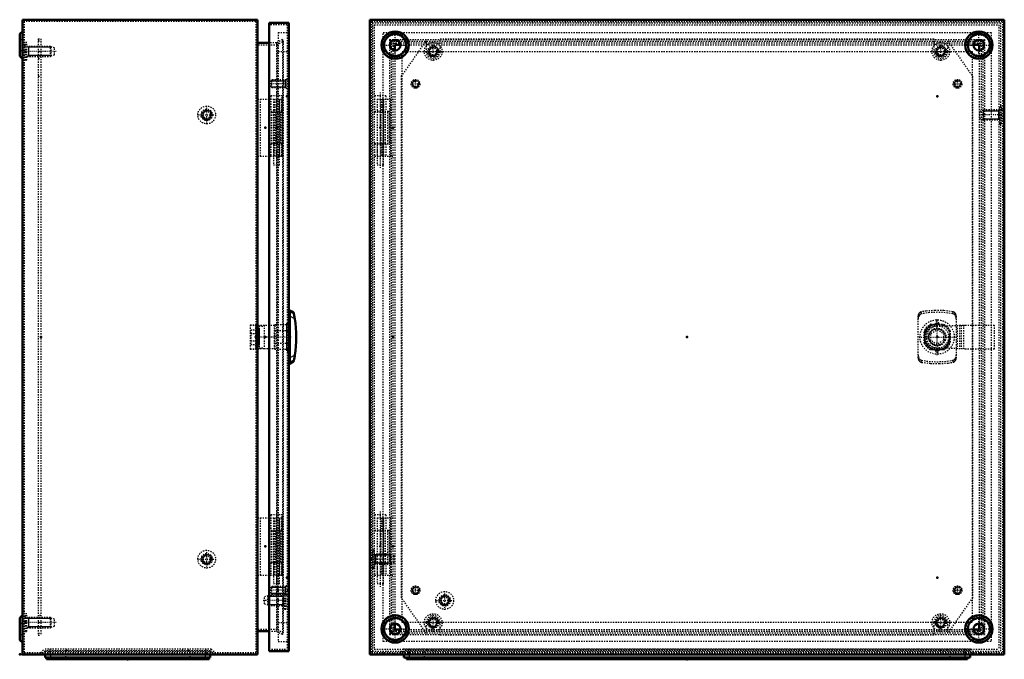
# Model space of a CAD drawing. Header units: millimetres. Extents: x 0 to 1687, y -28 to 1160.
# Tile 4 of 4: x 912 to 1687, y 276 to 780. Entities that reach past the tile are written whole.
import ezdxf

# ---------------------------------------------------------------- set-up
doc = ezdxf.new("R2010")
doc.units = ezdxf.units.MM
doc.linetypes.add('Center', pattern=[1.5, 0.45, -0.5, 0.05, -0.5])
doc.linetypes.add('Dashed', pattern=[2, 1, -1])
for name, color, linetype, lineweight in [('2d ConnectionPoints', 7, 'Continuous', 50), ('AM_0', 7, 'Continuous', 50), ('AM_4', 3, 'Continuous', 25), ('AM_5', 3, 'Continuous', 25), ('AM_7', 7, 'Center', 25), ('AM_9', 6, 'Dashed', 25)]:
    doc.layers.add(name, color=color, linetype=linetype, lineweight=lineweight)

# ---------------------------------------------------------------- blocks, each defined once
blk = doc.blocks.new('24_AG03_GPG_0__0_in_MAS0505021R5_0__1300')
at = {"layer": 'AM_0'}
for p, q in [((931.8, 279.53), (931.8, 277.03)), ((1061.8, 279.53), (1061.8, 277.03)), ((931.8, 277.03), (1061.8, 277.03))]:
    blk.add_line(p, q, dxfattribs=at)
at = {"layer": 'AM_4'}
for p, q in [((935.8, 279.53), (935.8, 277.03)), ((1057.8, 279.53), (1057.8, 277.03))]:
    blk.add_line(p, q, dxfattribs=at)
at = {"layer": 'AM_9'}
for p, q in [((931.8, 282.03), (931.8, 279.53)), ((931.8, 282.03), (1061.8, 282.03)), ((935.8, 282.03), (935.8, 279.53)), ((947.8, 282.03), (947.8, 277.03)), ((1045.8, 282.03), (1045.8, 277.03)), ((1057.8, 282.03), (1057.8, 279.53)), ((1061.8, 282.03), (1061.8, 279.53))]:
    blk.add_line(p, q, dxfattribs=at)
blk = doc.blocks.new('25_AF03R5_GP_0__0_in_MAS0505021R5_0__1300')
at = {"layer": 'AM_0'}
for p, q in [((932.8, 277.03), (932.8, 275.63)), ((932.8, 275.63), (1060.8, 275.63)), ((1060.8, 277.03), (1060.8, 275.63))]:
    blk.add_line(p, q, dxfattribs=at)
at = {"layer": 'AM_4'}
for p, q in [((937.8, 277.03), (937.8, 275.63)), ((1055.8, 277.03), (1055.8, 275.63))]:
    blk.add_line(p, q, dxfattribs=at)
blk = doc.blocks.new('26_AMP05050_MPL_0__0_in_MAS0505021R5_0__1300')
at = {"layer": 'AM_9'}
for p, q in [((926.3, 764.53), (926.3, 294.53)), ((926.3, 764.53), (928.3, 764.53)), ((926.3, 762.78), (928.3, 762.78)), ((928.3, 764.53), (928.3, 294.53)), ((926.3, 754.53), (928.3, 754.53)), ((926.3, 749.03), (928.3, 749.03)), ((926.3, 734.93), (928.3, 734.93)), ((926.3, 324.13), (928.3, 324.13)), ((928.3, 310.03), (926.3, 310.03)), ((926.3, 304.53), (928.3, 304.53)), ((926.3, 296.28), (928.3, 296.28)), ((926.3, 294.53), (928.3, 294.53))]:
    blk.add_line(p, q, dxfattribs=at)
blk = doc.blocks.new('27_MMSH06SS_0__right_1_0_in_MAS0505021R5_0__1300')
at = {"layer": 'AM_7'}
blk.add_line((1114, 722.15), (1114, 662.31), dxfattribs=at)
at = {"layer": 'AM_9'}
for p, q in [((1099.1, 717.03), (1117.89, 717.03)), ((1099.1, 717.03), (1099.1, 672.03)), ((1101.1, 717.03), (1101.1, 672.03)), ((1109.5, 719.43), (1109.5, 707.43)), ((1118.5, 719.43), (1109.5, 719.43)), ((1111.5, 717.03), (1111.5, 707.43)), ((1111.55, 717.03), (1111.55, 665.03)), ((1112.24, 717.03), (1112.24, 672.03)), ((1113.39, 717.03), (1113.39, 672.03)), ((1116.16, 717.03), (1116.16, 707.43)), ((1116.45, 665.03), (1116.45, 717.03)), ((1116.5, 707.43), (1116.5, 717.03)), ((1117.89, 717.03), (1117.89, 707.43)), ((1118.5, 707.43), (1118.5, 719.43)), ((1109.5, 707.43), (1118.5, 707.43)), ((1113.46, 681.63), (1113.46, 707.43)), ((1115.19, 707.43), (1115.19, 681.63)), ((1109.5, 681.63), (1118.5, 681.63)), ((1109.5, 681.63), (1109.5, 672.03)), ((1111.5, 681.63), (1111.5, 672.03)), ((1116.16, 681.63), (1116.16, 672.03)), ((1116.5, 672.03), (1116.5, 681.63)), ((1117.89, 681.63), (1117.89, 672.03)), ((1118.5, 672.03), (1118.5, 681.63)), ((1099.1, 672.03), (1118.5, 672.03)), ((1116.45, 665.03), (1111.55, 665.03))]:
    blk.add_line(p, q, dxfattribs=at)
blk = doc.blocks.new('28_ALL503_0_0__0_in_MAS0505021R5_0__1300')
at = {"layer": 'AM_0'}
for p, q in [((1124.4, 508.53), (1124.4, 550.53)), ((1127.44, 549.03), (1124.4, 550.53)), ((1127.69, 547.85), (1127.44, 549.03)), ((1124.4, 543.03), (1123.8, 543.03)), ((1123.8, 516.03), (1124.4, 516.03)), ((1124.4, 508.53), (1127.44, 510.04)), ((1127.44, 510.03), (1127.69, 511.21))]:
    blk.add_line(p, q, dxfattribs=at)
for points in [[(1128.43, 543.91), (1128.15, 545.51), (1128.02, 546.24), (1127.89, 546.9), (1127.75, 547.56), (1127.69, 547.85)], [(1127.69, 511.21), (1127.77, 511.57), (1127.89, 512.2), (1128.11, 513.35), (1128.35, 514.68), (1128.43, 515.16)]]:
    blk.add_lwpolyline(points, dxfattribs=at)
blk.add_arc((1040.7, 529.53), 88.9, 350.69559, 9.30441, dxfattribs=at)
at = {"layer": 'AM_4'}
for p, q in [((1127.69, 547.85), (1124.4, 549.48)), ((1128.43, 543.91), (1124.4, 545.9)), ((1128.43, 515.16), (1124.4, 513.17)), ((1127.69, 511.21), (1124.4, 509.59))]:
    blk.add_line(p, q, dxfattribs=at)
at = {"layer": 'AM_5'}
blk.add_line((1121.9, 540.53), (1121.9, 518.53), dxfattribs=at)
at = {"layer": 'AM_7'}
blk.add_line((1125.41, 529.53), (1096.31, 529.53), dxfattribs=at)
at = {"layer": 'AM_9'}
for p, q in [((1093.34, 538.99), (1097.34, 538.99)), ((1093.34, 538.99), (1093.34, 520.07)), ((1100.22, 538.72), (1093.34, 538.8)), ((1093.72, 535.31), (1098.74, 535.31)), ((1093.72, 535.31), (1093.72, 523.76)), ((1097.34, 538.99), (1097.34, 520.07)), ((1097.34, 538.94), (1104.22, 538.86)), ((1099.04, 536.12), (1098.74, 535.31)), ((1099.04, 536.12), (1099.04, 522.95)), ((1100.21, 535.31), (1100.2, 535.92)), ((1100.2, 535.92), (1100.2, 523.15)), ((1100.21, 535.31), (1100.22, 535.31)), ((1100.22, 538.72), (1100.22, 520.34)), ((1100.22, 538.03), (1104.22, 538.03)), ((1104.22, 538.86), (1104.22, 520.21)), ((1112.4, 538.53), (1104.22, 538.53)), ((1112.4, 538.93), (1112.9, 539.43)), ((1112.4, 520.13), (1112.4, 538.93)), ((1112.9, 539.43), (1123.4, 539.43)), ((1112.9, 519.63), (1112.9, 539.43)), ((1123.4, 519.38), (1123.4, 539.68)), ((1093.72, 532.42), (1098.74, 532.42)), ((1100.21, 532.42), (1100.22, 532.42)), ((1100.21, 526.65), (1100.21, 532.42)), ((1112.9, 534.33), (1112.4, 534.21)), ((1123.4, 534.33), (1112.9, 534.33)), ((1123.8, 534.15), (1123.4, 534.15)), ((1093.34, 520.26), (1100.22, 520.34)), ((1093.34, 520.07), (1097.34, 520.07)), ((1093.72, 526.65), (1098.74, 526.65)), ((1093.72, 523.76), (1098.74, 523.76)), ((1104.22, 520.21), (1097.34, 520.13)), ((1098.74, 523.76), (1099.04, 522.95)), ((1100.2, 523.15), (1100.21, 523.76)), ((1100.21, 526.65), (1100.22, 526.65)), ((1100.21, 523.76), (1100.22, 523.76)), ((1100.22, 521.04), (1104.22, 521.04)), ((1104.22, 520.53), (1112.4, 520.53)), ((1112.4, 524.85), (1112.9, 524.74)), ((1112.9, 519.63), (1112.4, 520.13)), ((1112.9, 524.74), (1123.4, 524.74)), ((1123.4, 524.92), (1123.8, 524.92)), ((1123.4, 519.63), (1112.9, 519.63))]:
    blk.add_line(p, q, dxfattribs=at)
for points in [[(1098.74, 535.31), (1098.54, 534.6), (1098.46, 533.89), (1098.53, 533.15), (1098.74, 532.42)], [(1098.74, 532.42), (1098.73, 532.36), (1098.47, 529.91), (1098.62, 527.39), (1098.74, 526.65)], [(1098.74, 526.65), (1098.54, 525.94), (1098.46, 525.23), (1098.53, 524.49), (1098.74, 523.76)]]:
    blk.add_lwpolyline(points, dxfattribs=at)
for centre, start, end in [((1099.6, 535.91), 0.32177, 160), ((1099.6, 523.15), 200, 359.67823)]:
    blk.add_arc(centre, 0.6, start, end, dxfattribs=at)
blk = doc.blocks.new('29_ADP05050R5_0__0_in_MAS0505021R5_0__1300')
at = {"layer": 'AM_0'}
for p, q in [((1108.1, 777.03), (1108.1, 282.03)), ((1108.1, 777.03), (1123.8, 777.03)), ((1123.8, 777.03), (1123.8, 282.03)), ((1108.1, 282.03), (1123.8, 282.03))]:
    blk.add_line(p, q, dxfattribs=at)
at = {"layer": 'AM_5'}
for p, q in [((1109.7, 731.42), (1119.3, 731.42)), ((1119.3, 731.42), (1120.7, 731.42)), ((1120.7, 732.03), (1120.7, 731.42)), ((1120.7, 732.03), (1120.7, 726.03)), ((1109.7, 726.65), (1119.3, 726.65)), ((1119.3, 726.65), (1120.7, 726.65)), ((1120.7, 726.03), (1120.7, 726.65)), ((1109.7, 332.42), (1119.3, 332.42)), ((1109.7, 327.65), (1119.3, 327.65)), ((1119.03, 326.03), (1119.03, 318.03)), ((1119.3, 332.42), (1120.7, 332.42)), ((1119.3, 327.65), (1120.7, 327.65)), ((1120.2, 326.03), (1119.3, 325.44)), ((1120.7, 333.03), (1120.7, 332.42)), ((1120.7, 333.03), (1120.7, 327.03)), ((1120.7, 327.03), (1120.7, 327.65)), ((1107.2, 325.27), (1119.03, 325.27)), ((1107.2, 318.8), (1119.03, 318.8)), ((1119.3, 325.44), (1119.03, 325.27)), ((1119.3, 318.62), (1119.03, 318.8)), ((1120.2, 318.03), (1119.3, 318.62))]:
    blk.add_line(p, q, dxfattribs=at)
at = {"layer": 'AM_7'}
for p, q in [((1122.93, 729.03), (1109.07, 729.03)), ((1122.93, 330.03), (1109.07, 330.03)), ((1123.19, 322.03), (1103.5, 322.03))]:
    blk.add_line(p, q, dxfattribs=at)
at = {"layer": 'AM_9'}
for p, q in [((1122.3, 775.53), (1108.1, 775.53)), ((1115.3, 769.53), (1122.3, 769.53)), ((1115.3, 769.53), (1115.3, 289.53)), ((1122.3, 775.53), (1122.3, 283.53)), ((1115.3, 754.53), (1122.3, 754.53)), ((1110.31, 732.03), (1109.7, 731.42)), ((1109.7, 726.65), (1109.7, 731.42)), ((1121.5, 732.03), (1110.31, 732.03)), ((1110.31, 726.03), (1110.31, 732.03)), ((1121.5, 725.53), (1121.5, 732.53)), ((1122.3, 732.53), (1121.5, 732.53)), ((1109.7, 726.65), (1110.31, 726.03)), ((1110.31, 726.03), (1121.5, 726.03)), ((1121.5, 725.53), (1122.3, 725.53)), ((1109.9, 706.78), (1118.1, 706.78)), ((1109.9, 706.78), (1109.9, 682.28)), ((1111.4, 706.78), (1111.4, 682.28)), ((1116.6, 706.78), (1116.6, 682.28)), ((1117.39, 682.28), (1117.39, 706.78)), ((1118.1, 706.78), (1118.1, 682.28)), ((1109.9, 682.28), (1118.1, 682.28)), ((1123.8, 541.53), (1122.3, 541.53)), ((1122.3, 540.28), (1123.8, 540.28)), ((1122.3, 539.68), (1123.8, 539.68)), ((1122.3, 534.5), (1123.8, 534.5)), ((1122.3, 524.57), (1123.8, 524.57)), ((1122.3, 519.38), (1123.8, 519.38)), ((1122.3, 518.78), (1123.8, 518.78)), ((1122.3, 517.53), (1123.8, 517.53)), ((1109.9, 376.78), (1118.1, 376.78)), ((1109.9, 376.78), (1109.9, 352.28)), ((1111.4, 376.78), (1111.4, 352.28)), ((1116.6, 376.78), (1116.6, 352.28)), ((1117.39, 352.28), (1117.39, 376.78)), ((1118.1, 376.78), (1118.1, 352.28)), ((1109.9, 352.28), (1118.1, 352.28)), ((1107.7, 326.03), (1107.2, 325.53)), ((1120.2, 326.03), (1107.7, 326.03)), ((1107.7, 318.03), (1107.7, 326.03)), ((1110.31, 333.03), (1109.7, 332.42)), ((1109.7, 327.65), (1109.7, 332.42)), ((1109.7, 327.65), (1110.31, 327.03)), ((1110.31, 327.03), (1110.31, 333.03)), ((1121.5, 333.03), (1110.31, 333.03)), ((1110.31, 327.03), (1121.5, 327.03)), ((1120.2, 315.03), (1120.2, 329.03)), ((1121.4, 329.03), (1120.2, 329.03)), ((1121.4, 315.03), (1121.4, 329.03)), ((1122.3, 326.11), (1121.4, 326.53)), ((1121.5, 326.53), (1121.5, 333.53)), ((1122.3, 333.53), (1121.5, 333.53)), ((1121.5, 326.53), (1122.3, 326.53)), ((1107.2, 325.53), (1104.4, 324.78)), ((1104.4, 319.28), (1104.4, 324.78)), ((1104.4, 319.28), (1107.2, 318.53)), ((1107.2, 318.53), (1107.2, 325.53)), ((1107.2, 318.53), (1107.7, 318.03)), ((1107.7, 318.03), (1120.2, 318.03)), ((1120.2, 315.03), (1121.4, 315.03)), ((1121.4, 317.53), (1122.3, 317.95)), ((1115.3, 304.53), (1122.3, 304.53)), ((1115.3, 289.53), (1122.3, 289.53)), ((1108.1, 283.53), (1122.3, 283.53))]:
    blk.add_line(p, q, dxfattribs=at)
blk = doc.blocks.new('30_MMSH06SS_0__right_2_0_in_MAS0505021R5_0__1300')
at = {"layer": 'AM_7'}
blk.add_line((1114, 392.15), (1114, 332.31), dxfattribs=at)
at = {"layer": 'AM_9'}
for p, q in [((1109.5, 389.43), (1109.5, 377.43)), ((1118.5, 389.43), (1109.5, 389.43)), ((1118.5, 377.43), (1118.5, 389.43)), ((1099.1, 387.03), (1099.1, 342.03)), ((1099.1, 387.03), (1117.89, 387.03)), ((1101.1, 387.03), (1101.1, 342.03)), ((1111.5, 387.03), (1111.5, 377.43)), ((1111.55, 387.03), (1111.55, 335.03)), ((1112.24, 387.03), (1112.24, 342.03)), ((1113.39, 387.03), (1113.39, 342.03)), ((1116.16, 387.03), (1116.16, 377.43)), ((1116.45, 335.03), (1116.45, 387.03)), ((1116.5, 377.43), (1116.5, 387.03)), ((1117.89, 387.03), (1117.89, 377.43)), ((1109.5, 377.43), (1118.5, 377.43)), ((1113.46, 351.63), (1113.46, 377.43)), ((1115.19, 377.43), (1115.19, 351.63)), ((1109.5, 351.63), (1118.5, 351.63)), ((1109.5, 351.63), (1109.5, 342.03)), ((1111.5, 351.63), (1111.5, 342.03)), ((1116.16, 351.63), (1116.16, 342.03)), ((1116.5, 342.03), (1116.5, 351.63)), ((1117.89, 351.63), (1117.89, 342.03)), ((1118.5, 342.03), (1118.5, 351.63)), ((1099.1, 342.03), (1118.5, 342.03)), ((1116.45, 335.03), (1111.55, 335.03))]:
    blk.add_line(p, q, dxfattribs=at)
blk = doc.blocks.new('31_MAS0505021_0__0_in_MAS0505021R5_0__1300')
at = {"layer": 'AM_0'}
for p, q in [((913.8, 779.53), (1099, 779.53)), ((913.8, 779.53), (913.8, 279.53)), ((1099, 779.53), (1099, 279.53)), ((913.8, 770.31), (911.8, 768.31)), ((911.8, 768.31), (911.8, 750.75)), ((1108.1, 761.23), (1099, 761.23)), ((911.8, 750.75), (913.8, 748.75)), ((913.8, 310.31), (911.8, 308.31)), ((911.8, 308.31), (911.8, 290.75)), ((1099, 297.83), (1108.1, 297.83)), ((911.8, 290.75), (913.8, 288.75)), ((913.8, 279.53), (1099, 279.53))]:
    blk.add_line(p, q, dxfattribs=at)
at = {"layer": 'AM_5'}
for p, q in [((917.3, 758.53), (918.47, 757.77)), ((918.47, 758.53), (918.47, 750.53)), ((926.3, 757.77), (918.47, 757.77)), ((928.3, 757.77), (926.3, 757.77)), ((936.3, 757.77), (928.3, 757.77)), ((917.3, 750.53), (918.47, 751.3)), ((926.3, 751.3), (918.47, 751.3)), ((928.3, 751.3), (926.3, 751.3)), ((936.3, 751.3), (928.3, 751.3)), ((917.3, 308.53), (918.47, 307.77)), ((918.47, 308.53), (918.47, 300.53)), ((926.3, 307.77), (918.47, 307.77)), ((928.3, 307.77), (926.3, 307.77)), ((936.3, 307.77), (928.3, 307.77)), ((917.3, 300.53), (918.47, 301.3)), ((926.3, 301.3), (918.47, 301.3)), ((928.3, 301.3), (926.3, 301.3)), ((936.3, 301.3), (928.3, 301.3))]:
    blk.add_line(p, q, dxfattribs=at)
for centre in [(1059, 704.53), (1059, 354.53)]:
    blk.add_arc(centre, 3.23, 75, 15, dxfattribs=at)
at = {"layer": 'AM_7'}
for p, q in [((915.37, 759.53), (911.63, 759.53)), ((940.29, 754.53), (914, 754.53)), ((1059, 697.18), (1059, 711.88)), ((1051.65, 704.53), (1066.35, 704.53)), ((1059, 347.18), (1059, 361.88)), ((1051.65, 354.53), (1066.35, 354.53)), ((940.29, 304.53), (914, 304.53)), ((915.37, 299.53), (911.63, 299.53)), ((923.8, 279.46), (923.8, 281)), ((935.26, 283.94), (935.26, 279.32)), ((1058.34, 283.94), (1058.34, 279.32))]:
    blk.add_line(p, q, dxfattribs=at)
at = {"layer": 'AM_9'}
for p, q in [((915.2, 778.13), (915.2, 280.93)), ((1097.6, 778.13), (915.2, 778.13)), ((1097.6, 778.13), (1097.6, 280.93)), ((915.2, 769.73), (913.2, 767.73)), ((913.2, 763.78), (911.8, 763.78)), ((913.2, 767.73), (913.2, 751.33)), ((916.1, 747.53), (916.1, 761.53)), ((917.3, 761.53), (916.1, 761.53)), ((917.3, 747.53), (917.3, 761.53)), ((1114, 761.23), (1108.1, 761.23)), ((1118.6, 763.89), (1114, 761.23)), ((1114, 761.23), (1114, 297.83)), ((1114.38, 759.83), (1119.3, 762.68)), ((1119.3, 762.68), (1118.6, 763.89)), ((1118.6, 763.89), (1118.6, 295.18)), ((1119.3, 762.68), (1119.3, 296.39)), ((911.8, 755.28), (913.2, 755.28)), ((916.1, 759.03), (915.2, 758.61)), ((935.8, 758.53), (917.3, 758.53)), ((935.8, 750.53), (935.8, 758.53)), ((936.3, 758.03), (935.8, 758.53)), ((939.1, 757.28), (936.3, 758.03)), ((936.3, 751.03), (936.3, 758.03)), ((939.1, 751.78), (939.1, 757.28)), ((1097.6, 759.83), (1114.38, 759.83)), ((1114.38, 759.83), (1114.38, 299.23)), ((913.2, 751.33), (915.2, 749.33)), ((915.2, 750.45), (916.1, 750.03)), ((916.1, 747.53), (917.3, 747.53)), ((917.3, 750.53), (935.8, 750.53)), ((935.8, 750.53), (936.3, 751.03)), ((936.3, 751.03), (939.1, 751.78)), ((916.1, 297.53), (916.1, 311.53)), ((917.3, 311.53), (916.1, 311.53)), ((917.3, 297.53), (917.3, 311.53)), ((913.2, 303.78), (911.8, 303.78)), ((915.2, 309.73), (913.2, 307.73)), ((913.2, 307.73), (913.2, 291.33)), ((916.1, 309.03), (915.2, 308.61)), ((935.8, 308.53), (917.3, 308.53)), ((936.3, 308.03), (935.8, 308.53)), ((935.8, 300.53), (935.8, 308.53)), ((939.1, 307.28), (936.3, 308.03)), ((936.3, 301.03), (936.3, 308.03)), ((939.1, 301.78), (939.1, 307.28)), ((911.8, 295.28), (913.2, 295.28)), ((915.2, 300.45), (916.1, 300.03)), ((916.1, 297.53), (917.3, 297.53)), ((917.3, 300.53), (935.8, 300.53)), ((935.8, 300.53), (936.3, 301.03)), ((936.3, 301.03), (939.1, 301.78)), ((1114.38, 299.23), (1097.6, 299.23)), ((1108.1, 297.83), (1114, 297.83)), ((1114, 297.83), (1118.6, 295.18)), ((1119.3, 296.39), (1114.38, 299.23)), ((1118.6, 295.18), (1119.3, 296.39)), ((913.2, 291.33), (915.2, 289.33)), ((915.2, 280.93), (1097.6, 280.93)), ((919.45, 280.93), (919.45, 279.53)), ((928.15, 279.53), (928.15, 280.93)), ((928.22, 280.93), (931.02, 283.73)), ((931.6, 282.33), (928.8, 279.53)), ((1062.58, 283.73), (931.02, 283.73)), ((1062, 282.33), (931.6, 282.33)), ((935.26, 283.73), (935.26, 280.93)), ((935.26, 280.76), (935.26, 279.53)), ((948.8, 282.33), (948.8, 283.73)), ((953.8, 282.33), (953.8, 283.73)), ((1039.8, 282.33), (1039.8, 283.73)), ((1044.8, 282.33), (1044.8, 283.73)), ((1058.34, 280.93), (1058.34, 283.73)), ((1058.34, 280.76), (1058.34, 279.53)), ((1064.8, 279.53), (1062, 282.33)), ((1062.58, 283.73), (1065.38, 280.93))]:
    blk.add_line(p, q, dxfattribs=at)
for centre, radius in [((1059, 704.53), 7), ((1059, 704.53), 4.5), ((1059, 704.53), 4.08), ((1059, 704.53), 4), ((1059, 704.53), 3.5), ((1059, 704.53), 2.75), ((1059, 354.53), 7), ((1059, 354.53), 4.5), ((1059, 354.53), 4.08), ((1059, 354.53), 4), ((1059, 354.53), 3.5), ((1059, 354.53), 2.75)]:
    blk.add_circle(centre, radius, dxfattribs=at)
blk = doc.blocks.new('32_AG03_GPG_0__0_in_MAS0505021R5_0__1300')
at = {"layer": 'AM_0'}
for p, q in [((1214.43, 279.53), (1214.43, 277.03)), ((1660.43, 279.53), (1660.43, 277.03)), ((1214.43, 277.03), (1660.43, 277.03))]:
    blk.add_line(p, q, dxfattribs=at)
at = {"layer": 'AM_4'}
for p, q in [((1218.43, 279.53), (1218.43, 277.03)), ((1656.43, 279.53), (1656.43, 277.03))]:
    blk.add_line(p, q, dxfattribs=at)
at = {"layer": 'AM_9'}
for p, q in [((1214.43, 282.03), (1214.43, 279.53)), ((1214.43, 282.03), (1660.43, 282.03)), ((1218.43, 282.03), (1218.43, 279.53)), ((1230.43, 282.03), (1230.43, 277.03)), ((1644.43, 282.03), (1644.43, 277.03)), ((1656.43, 282.03), (1656.43, 279.53)), ((1660.43, 282.03), (1660.43, 279.53))]:
    blk.add_line(p, q, dxfattribs=at)
blk = doc.blocks.new('33_AF03R5_GP_0__0_in_MAS0505021R5_0__1300')
at = {"layer": 'AM_0'}
for p, q in [((1216.43, 277.03), (1216.43, 275.63)), ((1216.43, 275.63), (1658.43, 275.63)), ((1658.43, 277.03), (1658.43, 275.63))]:
    blk.add_line(p, q, dxfattribs=at)
at = {"layer": 'AM_4'}
for p, q in [((1221.43, 277.03), (1221.43, 275.63)), ((1653.43, 277.03), (1653.43, 275.63))]:
    blk.add_line(p, q, dxfattribs=at)
blk = doc.blocks.new('34_AMP05050_MPL_0__0_in_MAS0505021R5_0__1300')
at = {"layer": 'AM_9'}
for p, q in [((1212.43, 734.93), (1231.93, 762.78)), ((1231.93, 762.78), (1231.93, 754.53)), ((1242.93, 764.53), (1631.93, 764.53)), ((1242.93, 754.53), (1242.93, 764.53)), ((1631.93, 764.53), (1631.93, 754.53)), ((1642.93, 762.78), (1662.43, 734.93)), ((1642.93, 754.53), (1642.93, 762.78)), ((1212.43, 324.13), (1212.43, 734.93)), ((1662.43, 734.93), (1662.43, 324.13)), ((1231.93, 296.28), (1212.43, 324.13)), ((1662.43, 324.13), (1642.93, 296.28)), ((1231.93, 304.53), (1231.93, 296.28)), ((1242.93, 294.53), (1242.93, 304.53)), ((1631.93, 304.53), (1631.93, 294.53)), ((1642.93, 296.28), (1642.93, 304.53)), ((1631.93, 294.53), (1242.93, 294.53))]:
    blk.add_line(p, q, dxfattribs=at)
for centre, start, end in [((1237.43, 754.53), 180, 0), ((1637.43, 754.53), 180, 0), ((1237.43, 304.53), 0, 180), ((1637.43, 304.53), 0, 180)]:
    blk.add_arc(centre, 5.5, start, end, dxfattribs=at)
blk = doc.blocks.new('35_MMSH06SS_0__right_1_0_in_MAS0505021R5_0__1300')
at = {"layer": 'AM_7'}
blk.add_line((1195.73, 722.15), (1195.73, 662.31), dxfattribs=at)
at = {"layer": 'AM_9'}
for p, q in [((1200.23, 719.43), (1191.23, 719.43)), ((1191.23, 719.43), (1191.23, 707.43)), ((1193.23, 717.03), (1193.23, 707.43)), ((1193.23, 717.03), (1205.73, 717.03)), ((1193.28, 717.03), (1193.28, 665.03)), ((1196.23, 717.03), (1196.23, 672.03)), ((1196.99, 717.03), (1196.99, 707.43)), ((1198, 717.03), (1198, 707.43)), ((1198.18, 665.03), (1198.18, 717.03)), ((1198.23, 717.03), (1198.23, 707.43)), ((1200.23, 719.43), (1200.23, 707.43)), ((1203.73, 717.03), (1203.73, 672.03)), ((1191.23, 707.43), (1202.64, 707.43)), ((1201.63, 681.63), (1201.63, 707.43)), ((1202.64, 707.43), (1202.64, 681.63)), ((1191.23, 681.63), (1191.23, 672.03)), ((1191.23, 681.63), (1202.64, 681.63)), ((1193.23, 681.63), (1193.23, 672.03)), ((1196.99, 681.63), (1196.99, 672.03)), ((1198, 681.63), (1198, 672.03)), ((1198.23, 681.63), (1198.23, 672.03)), ((1200.23, 681.63), (1200.23, 672.03)), ((1191.23, 672.03), (1205.73, 672.03)), ((1198.18, 665.03), (1193.28, 665.03))]:
    blk.add_line(p, q, dxfattribs=at)
blk = doc.blocks.new('36_ALL503_0_0__0_in_MAS0505021R5_0__1300')
at = {"layer": 'AM_5'}
blk.add_arc((1634.53, 529.53), 10.08, 75, 15, dxfattribs=at)
at = {"layer": 'AM_7'}
for p, q in [((1634.53, 515.36), (1634.53, 543.71)), ((1620.36, 529.53), (1648.71, 529.53))]:
    blk.add_line(p, q, dxfattribs=at)
at = {"layer": 'AM_9'}
for p, q in [((1619.53, 513.17), (1619.53, 545.9)), ((1622.29, 547.85), (1622.29, 549.48)), ((1646.78, 547.85), (1646.78, 549.48)), ((1649.53, 545.9), (1649.53, 513.17)), ((1629.53, 532.42), (1634.53, 535.31)), ((1629.74, 539.43), (1639.33, 539.43)), ((1629.74, 539.43), (1629.85, 538.93)), ((1629.85, 538.93), (1639.21, 538.93)), ((1633.28, 539.68), (1635.78, 539.68)), ((1634.17, 538.03), (1656.58, 538.99)), ((1634.53, 535.31), (1639.53, 532.42)), ((1639.21, 538.93), (1639.33, 539.43)), ((1650.33, 538.72), (1650.33, 520.34)), ((1652.18, 538.8), (1652.18, 520.26)), ((1653.4, 538.86), (1653.4, 520.21)), ((1655.25, 538.94), (1655.25, 520.13)), ((1656.58, 538.99), (1679.53, 538.99)), ((1679.53, 538.99), (1679.53, 520.07)), ((1625.13, 534.21), (1624.63, 534.33)), ((1624.63, 534.33), (1624.63, 524.74)), ((1625.13, 524.85), (1625.13, 534.21)), ((1629.53, 526.65), (1629.53, 532.42)), ((1639.53, 532.42), (1639.53, 526.65)), ((1644.43, 534.33), (1643.93, 534.21)), ((1643.93, 534.21), (1643.93, 524.85)), ((1644.43, 534.33), (1644.43, 524.74)), ((1624.63, 524.74), (1625.13, 524.85)), ((1634.53, 523.76), (1629.53, 526.65)), ((1629.85, 520.13), (1629.74, 519.63)), ((1639.21, 520.13), (1629.85, 520.13)), ((1656.58, 520.07), (1634.17, 521.04)), ((1639.53, 526.65), (1634.53, 523.76)), ((1639.33, 519.63), (1639.21, 520.13)), ((1643.93, 524.85), (1644.43, 524.74)), ((1679.53, 520.07), (1656.58, 520.07)), ((1629.74, 519.63), (1639.33, 519.63)), ((1633.28, 519.38), (1635.78, 519.38)), ((1622.29, 511.21), (1622.29, 509.59)), ((1646.78, 511.21), (1646.78, 509.59))]:
    blk.add_line(p, q, dxfattribs=at)
for points in [[(1622.29, 549.48), (1622.01, 549.42), (1621.74, 549.33), (1621.47, 549.22), (1621.22, 549.08), (1620.98, 548.91), (1620.75, 548.72), (1620.53, 548.51), (1620.34, 548.29), (1620.16, 548.04), (1620, 547.78), (1619.87, 547.5), (1619.75, 547.21), (1619.66, 546.91), (1619.6, 546.6), (1619.55, 546.29), (1619.53, 545.97), (1619.53, 545.9)], [(1622.29, 547.85), (1621.36, 547.49), (1620.61, 546.86), (1619.89, 545.72), (1619.56, 544.39), (1619.53, 543.91)], [(1646.78, 549.48), (1639.84, 550.34), (1632.87, 550.51), (1625.9, 550.01), (1622.29, 549.48)], [(1646.78, 547.85), (1640.83, 548.72), (1634.77, 549.03), (1628.53, 548.75), (1622.29, 547.85)], [(1649.53, 545.9), (1649.52, 546.21), (1649.48, 546.53), (1649.42, 546.84), (1649.34, 547.14), (1649.23, 547.43), (1649.1, 547.71), (1648.95, 547.98), (1648.77, 548.23), (1648.58, 548.46), (1648.37, 548.68), (1648.15, 548.87), (1647.91, 549.04), (1647.66, 549.18), (1647.39, 549.31), (1647.12, 549.4), (1646.85, 549.47), (1646.78, 549.48)], [(1649.53, 543.91), (1649.26, 545.51), (1648.43, 546.9), (1647.6, 547.56), (1646.78, 547.85)], [(1619.53, 515.16), (1619.81, 513.56), (1620.64, 512.17), (1621.47, 511.51), (1622.29, 511.21)], [(1619.53, 513.17), (1619.55, 512.85), (1619.58, 512.54), (1619.64, 512.23), (1619.73, 511.93), (1619.84, 511.64), (1619.97, 511.36), (1620.12, 511.09), (1620.29, 510.84), (1620.49, 510.6), (1620.69, 510.39), (1620.92, 510.2), (1621.16, 510.03), (1621.41, 509.88), (1621.67, 509.76), (1621.94, 509.67), (1622.22, 509.6), (1622.29, 509.59)], [(1646.78, 511.21), (1647.71, 511.57), (1648.46, 512.2), (1649.18, 513.35), (1649.51, 514.68), (1649.53, 515.16)], [(1646.78, 509.59), (1647.06, 509.65), (1647.33, 509.74), (1647.6, 509.85), (1647.85, 509.99), (1648.09, 510.16), (1648.32, 510.34), (1648.53, 510.55), (1648.73, 510.78), (1648.91, 511.03), (1649.06, 511.29), (1649.2, 511.57), (1649.31, 511.86), (1649.4, 512.16), (1649.47, 512.46), (1649.51, 512.78), (1649.53, 513.09), (1649.53, 513.17)], [(1622.29, 511.21), (1628.23, 510.34), (1634.3, 510.03), (1640.54, 510.32), (1646.78, 511.21)], [(1622.29, 509.59), (1629.22, 508.73), (1636.2, 508.55), (1643.16, 509.05), (1646.78, 509.59)]]:
    blk.add_lwpolyline(points, dxfattribs=at)
for radius in [13.5, 9, 6.98, 6.59, 6.38]:
    blk.add_circle((1634.53, 529.53), radius, dxfattribs=at)
for radius, start, end in [(11.15, 114.45123, 155.54877), (11, 115.84193, 154.15807), (10.5, 116.46097, 153.53903), (8.5, 92.47583, 267.52417), (11.15, 24.45123, 65.54877), (10.5, 26.46097, 63.53903), (11, 25.84193, 64.15807), (11.15, 204.45123, 245.54877), (11, 205.84193, 244.15807), (10.5, 206.46097, 243.53903), (11.15, 294.45123, 335.54877), (10.5, 296.46097, 333.53903), (11, 295.84193, 334.15807)]:
    blk.add_arc((1634.53, 529.53), radius, start, end, dxfattribs=at)
blk = doc.blocks.new('37_ADP05050R5_0__0_in_MAS0505021R5_0__1300')
at = {"layer": 'AM_5'}
for centre, radius in [((1223.53, 729.03), 2.39), ((1650.53, 729.03), 2.39), ((1223.53, 330.03), 2.39), ((1650.53, 330.03), 2.39), ((1246.53, 322.03), 3.23)]:
    blk.add_arc(centre, radius, 75, 15, dxfattribs=at)
at = {"layer": 'AM_7'}
for p, q in [((1223.53, 725.36), (1223.53, 732.71)), ((1650.53, 725.36), (1650.53, 732.71)), ((1219.86, 729.03), (1227.21, 729.03)), ((1646.86, 729.03), (1654.21, 729.03)), ((1633.22, 540.28), (1635.85, 540.28)), ((1633.22, 518.78), (1635.85, 518.78)), ((1223.53, 326.36), (1223.53, 333.71)), ((1650.53, 326.36), (1650.53, 333.71)), ((1219.86, 330.03), (1227.21, 330.03)), ((1246.53, 314.68), (1246.53, 329.38)), ((1646.86, 330.03), (1654.21, 330.03)), ((1239.18, 322.03), (1253.88, 322.03))]:
    blk.add_line(p, q, dxfattribs=at)
at = {"layer": 'AM_9'}
for p, q in [((1189.53, 777.03), (1684.53, 777.03)), ((1189.53, 777.03), (1189.53, 282.03)), ((1684.53, 777.03), (1684.53, 282.03)), ((1191.03, 775.53), (1683.03, 775.53)), ((1191.03, 775.53), (1191.03, 283.53)), ((1198.03, 769.53), (1677.03, 769.53)), ((1198.03, 289.53), (1198.03, 769.53)), ((1677.03, 769.53), (1677.03, 289.53)), ((1683.03, 775.53), (1683.03, 283.53)), ((1213.03, 754.53), (1662.03, 754.53)), ((1213.03, 304.53), (1213.03, 754.53)), ((1662.03, 754.53), (1662.03, 304.53)), ((1191.03, 706.78), (1199.83, 706.78)), ((1195.73, 706.78), (1195.73, 682.28)), ((1198.33, 682.28), (1198.33, 706.78)), ((1199.62, 682.28), (1199.62, 706.78)), ((1199.83, 682.28), (1199.83, 706.78)), ((1191.03, 682.28), (1199.83, 682.28)), ((1629.57, 539.68), (1633.28, 539.68)), ((1633.28, 539.68), (1633.28, 540.28)), ((1635.78, 540.28), (1635.78, 539.68)), ((1635.78, 539.68), (1639.5, 539.68)), ((1624.38, 524.57), (1624.38, 534.5)), ((1644.68, 534.5), (1644.68, 524.57)), ((1633.28, 519.38), (1629.57, 519.38)), ((1633.28, 518.78), (1633.28, 519.38)), ((1639.5, 519.38), (1635.78, 519.38)), ((1635.78, 519.38), (1635.78, 518.78)), ((1191.03, 376.78), (1199.83, 376.78)), ((1195.73, 376.78), (1195.73, 352.28)), ((1198.33, 352.28), (1198.33, 376.78)), ((1199.62, 352.28), (1199.62, 376.78)), ((1199.83, 352.28), (1199.83, 376.78)), ((1191.03, 352.28), (1199.83, 352.28)), ((1662.03, 304.53), (1213.03, 304.53)), ((1677.03, 289.53), (1198.03, 289.53)), ((1189.53, 282.03), (1214.43, 282.03)), ((1191.03, 283.53), (1683.03, 283.53)), ((1660.43, 282.03), (1684.53, 282.03))]:
    blk.add_line(p, q, dxfattribs=at)
for centre, radius in [((1223.53, 729.03), 3.5), ((1223.53, 729.03), 3), ((1223.53, 729.03), 2.39), ((1650.53, 729.03), 3.5), ((1650.53, 729.03), 3), ((1650.53, 729.03), 2.39), ((1223.53, 330.03), 3.5), ((1223.53, 330.03), 3), ((1223.53, 330.03), 2.39), ((1246.53, 322.03), 7), ((1246.53, 322.03), 4.5), ((1246.53, 322.03), 4.08), ((1246.53, 322.03), 4), ((1650.53, 330.03), 3.5), ((1650.53, 330.03), 3), ((1650.53, 330.03), 2.39), ((1246.53, 322.03), 3.5), ((1246.53, 322.03), 2.75)]:
    blk.add_circle(centre, radius, dxfattribs=at)
for centre, radius, start, end in [((1634.53, 529.53), 11.3, 116.07361, 153.92639), ((1634.53, 540.28), 1.25, 0, 180), ((1634.53, 529.53), 11.3, 26.07361, 63.92639), ((1634.53, 529.53), 11.3, 206.07361, 243.92639), ((1634.53, 529.53), 11.3, 296.07361, 333.92639), ((1634.53, 518.78), 1.25, 180, 0)]:
    blk.add_arc(centre, radius, start, end, dxfattribs=at)
blk = doc.blocks.new('38_MMSH06SS_0__right_2_0_in_MAS0505021R5_0__1300')
at = {"layer": 'AM_7'}
blk.add_line((1195.73, 392.15), (1195.73, 332.31), dxfattribs=at)
at = {"layer": 'AM_9'}
for p, q in [((1200.23, 389.43), (1191.23, 389.43)), ((1191.23, 389.43), (1191.23, 377.43)), ((1200.23, 389.43), (1200.23, 377.43)), ((1193.23, 387.03), (1193.23, 377.43)), ((1193.23, 387.03), (1205.73, 387.03)), ((1193.28, 387.03), (1193.28, 335.03)), ((1196.23, 387.03), (1196.23, 342.03)), ((1196.99, 387.03), (1196.99, 377.43)), ((1198, 387.03), (1198, 377.43)), ((1198.18, 335.03), (1198.18, 387.03)), ((1198.23, 387.03), (1198.23, 377.43)), ((1203.73, 387.03), (1203.73, 342.03)), ((1191.23, 377.43), (1202.64, 377.43)), ((1201.63, 351.63), (1201.63, 377.43)), ((1202.64, 377.43), (1202.64, 351.63)), ((1191.23, 351.63), (1191.23, 342.03)), ((1191.23, 351.63), (1202.64, 351.63)), ((1193.23, 351.63), (1193.23, 342.03)), ((1196.99, 351.63), (1196.99, 342.03)), ((1198, 351.63), (1198, 342.03)), ((1198.23, 351.63), (1198.23, 342.03)), ((1200.23, 351.63), (1200.23, 342.03)), ((1191.23, 342.03), (1205.73, 342.03)), ((1198.18, 335.03), (1193.28, 335.03))]:
    blk.add_line(p, q, dxfattribs=at)
blk = doc.blocks.new('39_MAS0505021_0__0_in_MAS0505021R5_0__1300')
at = {"layer": 'AM_0'}
for p, q in [((1187.43, 779.53), (1687.43, 779.53)), ((1187.43, 779.53), (1187.43, 279.53)), ((1687.43, 779.53), (1687.43, 279.53)), ((1207.13, 759.83), (1207.13, 755.29)), ((1207.13, 759.83), (1211.67, 759.83)), ((1663.19, 759.83), (1667.73, 759.83)), ((1667.73, 759.83), (1667.73, 755.29)), ((1207.13, 303.77), (1207.13, 299.23)), ((1667.73, 303.77), (1667.73, 299.23)), ((1207.13, 299.23), (1211.67, 299.23)), ((1663.19, 299.23), (1667.73, 299.23)), ((1187.43, 279.53), (1687.43, 279.53))]:
    blk.add_line(p, q, dxfattribs=at)
for centre, radius in [((1207.43, 759.53), 10.78), ((1207.43, 759.53), 8.78), ((1667.43, 759.53), 10.78), ((1667.43, 759.53), 8.78), ((1207.43, 759.53), 4.25), ((1667.43, 759.53), 4.25), ((1207.43, 299.53), 10.78), ((1207.43, 299.53), 8.78), ((1207.43, 299.53), 4.25), ((1667.43, 299.53), 10.78), ((1667.43, 299.53), 8.78), ((1667.43, 299.53), 4.25)]:
    blk.add_circle(centre, radius, dxfattribs=at)
at = {"layer": 'AM_5'}
for p, q in [((1670.93, 707.77), (1682.76, 707.77)), ((1683.93, 708.53), (1682.76, 707.77)), ((1682.76, 708.53), (1682.76, 700.53)), ((1670.93, 701.3), (1682.76, 701.3)), ((1683.93, 700.53), (1682.76, 701.3)), ((1190.93, 358.53), (1192.11, 357.77)), ((1192.11, 358.53), (1192.11, 350.53)), ((1203.93, 357.77), (1192.11, 357.77)), ((1190.93, 350.53), (1192.11, 351.3)), ((1203.93, 351.3), (1192.11, 351.3))]:
    blk.add_line(p, q, dxfattribs=at)
for centre in [(1237.43, 754.53), (1637.43, 754.53), (1237.43, 304.53), (1637.43, 304.53)]:
    blk.add_arc(centre, 3.23, 75, 15, dxfattribs=at)
at = {"layer": 'AM_7'}
for p, q in [((1207.43, 748.21), (1207.43, 770.85)), ((1667.43, 748.21), (1667.43, 770.85)), ((1237.43, 747.18), (1237.43, 761.88)), ((1637.43, 747.18), (1637.43, 761.88)), ((1196.11, 759.53), (1218.75, 759.53)), ((1230.08, 754.53), (1244.78, 754.53)), ((1630.08, 754.53), (1644.78, 754.53)), ((1656.11, 759.53), (1678.75, 759.53)), ((1686.93, 704.53), (1667.24, 704.53)), ((1207.63, 354.53), (1187.94, 354.53)), ((1207.43, 288.21), (1207.43, 310.85)), ((1237.43, 297.18), (1237.43, 311.88)), ((1637.43, 297.18), (1637.43, 311.88)), ((1667.43, 288.21), (1667.43, 310.85)), ((1230.08, 304.53), (1244.78, 304.53)), ((1630.08, 304.53), (1644.78, 304.53)), ((1196.11, 299.53), (1218.75, 299.53)), ((1656.11, 299.53), (1678.75, 299.53)), ((1202.43, 279.46), (1202.43, 281)), ((1218.19, 283.94), (1218.19, 279.32)), ((1656.68, 283.94), (1656.68, 279.32)), ((1672.43, 279.46), (1672.43, 281))]:
    blk.add_line(p, q, dxfattribs=at)
at = {"layer": 'AM_9'}
for p, q in [((1188.83, 778.13), (1188.83, 280.93)), ((1188.83, 778.13), (1686.03, 778.13)), ((1686.03, 778.13), (1686.03, 280.93)), ((1203.08, 763.89), (1207.13, 759.83)), ((1203.08, 763.89), (1203.08, 295.18)), ((1203.08, 763.89), (1671.79, 763.89)), ((1204.29, 762.68), (1204.29, 296.39)), ((1204.29, 762.68), (1670.58, 762.68)), ((1205.73, 761.23), (1205.73, 297.83)), ((1205.73, 761.23), (1669.13, 761.23)), ((1671.79, 763.89), (1667.73, 759.83)), ((1669.13, 761.23), (1669.13, 297.83)), ((1670.58, 762.68), (1670.58, 296.39)), ((1671.79, 763.89), (1671.79, 295.18)), ((1207.13, 755.29), (1207.13, 303.77)), ((1211.67, 759.83), (1663.19, 759.83)), ((1667.73, 755.29), (1667.73, 303.77)), ((1670.93, 708.03), (1668.13, 707.28)), ((1668.13, 701.78), (1668.13, 707.28)), ((1671.43, 708.53), (1670.93, 708.03)), ((1670.93, 701.03), (1670.93, 708.03)), ((1671.43, 700.53), (1671.43, 708.53)), ((1683.93, 708.53), (1671.43, 708.53)), ((1683.93, 697.53), (1683.93, 711.53)), ((1685.13, 711.53), (1683.93, 711.53)), ((1685.13, 697.53), (1685.13, 711.53)), ((1686.03, 708.61), (1685.13, 709.03)), ((1668.13, 701.78), (1670.93, 701.03)), ((1670.93, 701.03), (1671.43, 700.53)), ((1671.43, 700.53), (1683.93, 700.53)), ((1685.13, 700.03), (1686.03, 700.45)), ((1683.93, 697.53), (1685.13, 697.53)), ((1189.73, 359.03), (1188.83, 358.61)), ((1189.73, 347.53), (1189.73, 361.53)), ((1190.93, 361.53), (1189.73, 361.53)), ((1190.93, 347.53), (1190.93, 361.53)), ((1203.43, 358.53), (1190.93, 358.53)), ((1203.93, 358.03), (1203.43, 358.53)), ((1203.43, 350.53), (1203.43, 358.53)), ((1206.73, 357.28), (1203.93, 358.03)), ((1203.93, 351.03), (1203.93, 358.03)), ((1206.73, 351.78), (1206.73, 357.28)), ((1188.83, 350.45), (1189.73, 350.03)), ((1190.93, 350.53), (1203.43, 350.53)), ((1203.43, 350.53), (1203.93, 351.03)), ((1203.93, 351.03), (1206.73, 351.78)), ((1189.73, 347.53), (1190.93, 347.53)), ((1207.13, 299.23), (1203.08, 295.18)), ((1203.08, 295.18), (1671.79, 295.18)), ((1204.29, 296.39), (1670.58, 296.39)), ((1205.73, 297.83), (1669.13, 297.83)), ((1211.67, 299.23), (1663.19, 299.23)), ((1671.79, 295.18), (1667.73, 299.23)), ((1188.83, 280.93), (1686.03, 280.93)), ((1198.08, 280.93), (1198.08, 279.53)), ((1206.78, 279.53), (1206.78, 280.93)), ((1213.95, 283.73), (1211.15, 280.93)), ((1211.73, 279.53), (1214.53, 282.33)), ((1660.92, 283.73), (1213.95, 283.73)), ((1660.34, 282.33), (1214.53, 282.33)), ((1218.19, 283.73), (1218.19, 279.53)), ((1232.43, 282.33), (1232.43, 283.73)), ((1237.43, 282.33), (1237.43, 283.73)), ((1637.43, 282.33), (1637.43, 283.73)), ((1642.43, 282.33), (1642.43, 283.73)), ((1656.68, 283.73), (1656.68, 279.53)), ((1660.34, 282.33), (1663.14, 279.53)), ((1660.92, 283.73), (1663.72, 280.93)), ((1668.08, 280.93), (1668.08, 279.53)), ((1676.78, 279.53), (1676.78, 280.93))]:
    blk.add_line(p, q, dxfattribs=at)
for centre, radius in [((1207.43, 759.53), 10.2), ((1667.43, 759.53), 10.2), ((1207.43, 759.53), 8.2), ((1237.43, 754.53), 7), ((1637.43, 754.53), 7), ((1667.43, 759.53), 8.2), ((1237.43, 754.53), 4.5), ((1237.43, 754.53), 4.08), ((1237.43, 754.53), 4), ((1237.43, 754.53), 3.5), ((1237.43, 754.53), 2.75), ((1637.43, 754.53), 4.5), ((1637.43, 754.53), 4.08), ((1637.43, 754.53), 4), ((1637.43, 754.53), 3.5), ((1637.43, 754.53), 2.75), ((1237.43, 304.53), 7), ((1637.43, 304.53), 7), ((1207.43, 299.53), 10.2), ((1207.43, 299.53), 8.2), ((1237.43, 304.53), 4.5), ((1237.43, 304.53), 4.08), ((1237.43, 304.53), 4), ((1237.43, 304.53), 3.5), ((1237.43, 304.53), 2.75), ((1637.43, 304.53), 4.5), ((1637.43, 304.53), 4.08), ((1637.43, 304.53), 4), ((1637.43, 304.53), 3.5), ((1637.43, 304.53), 2.75), ((1667.43, 299.53), 10.2), ((1667.43, 299.53), 8.2)]:
    blk.add_circle(centre, radius, dxfattribs=at)

msp = doc.modelspace()

# ---------------------------------------------------------------- linework, layer by layer
at = {"layer": '2d ConnectionPoints'}
for p in [(1122.3, 719.033), (1634.533, 719.033), (1105.1, 694.533), (1105.1, 694.533), (1114, 694.533), (1195.733, 694.533), (1205.733, 694.533), (1205.733, 694.533), (928.3, 529.533), (928.3, 529.533), (1100.222, 529.533), (1105.1, 529.533), (1123.8, 529.533), (1123.8, 529.533), (1123.8, 529.533), (1205.733, 529.533), (1437.433, 529.533), (1437.433, 529.533), (1634.533, 529.533), (1634.533, 529.533), (1634.533, 529.533), (1634.533, 529.533), (1105.1, 364.533), (1105.1, 364.533), (1114, 364.533), (1114, 364.533), (1195.733, 364.533), (1195.733, 364.533), (1205.733, 364.533), (1205.733, 364.533), (1122.3, 340.033), (1634.533, 340.033), (911.8, 279.533), (913.8, 279.533), (1437.433, 279.533), (1437.433, 279.533), (996.8, 275.633), (996.8, 275.633), (996.8, 275.633), (1437.433, 275.633), (1437.433, 275.633), (1437.433, 275.633)]:
    msp.add_point(p, dxfattribs=at)

# ---------------------------------------------------------------- block references
for name in ['31_MAS0505021_0__0_in_MAS0505021R5_0__1300', '29_ADP05050R5_0__0_in_MAS0505021R5_0__1300', '39_MAS0505021_0__0_in_MAS0505021R5_0__1300', '37_ADP05050R5_0__0_in_MAS0505021R5_0__1300', '26_AMP05050_MPL_0__0_in_MAS0505021R5_0__1300', '34_AMP05050_MPL_0__0_in_MAS0505021R5_0__1300', '27_MMSH06SS_0__right_1_0_in_MAS0505021R5_0__1300', '35_MMSH06SS_0__right_1_0_in_MAS0505021R5_0__1300', '28_ALL503_0_0__0_in_MAS0505021R5_0__1300', '36_ALL503_0_0__0_in_MAS0505021R5_0__1300', '30_MMSH06SS_0__right_2_0_in_MAS0505021R5_0__1300', '38_MMSH06SS_0__right_2_0_in_MAS0505021R5_0__1300', '24_AG03_GPG_0__0_in_MAS0505021R5_0__1300', '32_AG03_GPG_0__0_in_MAS0505021R5_0__1300', '25_AF03R5_GP_0__0_in_MAS0505021R5_0__1300', '33_AF03R5_GP_0__0_in_MAS0505021R5_0__1300']:
    msp.add_blockref(name, (0, 0))

doc.saveas('drawing.dxf')
